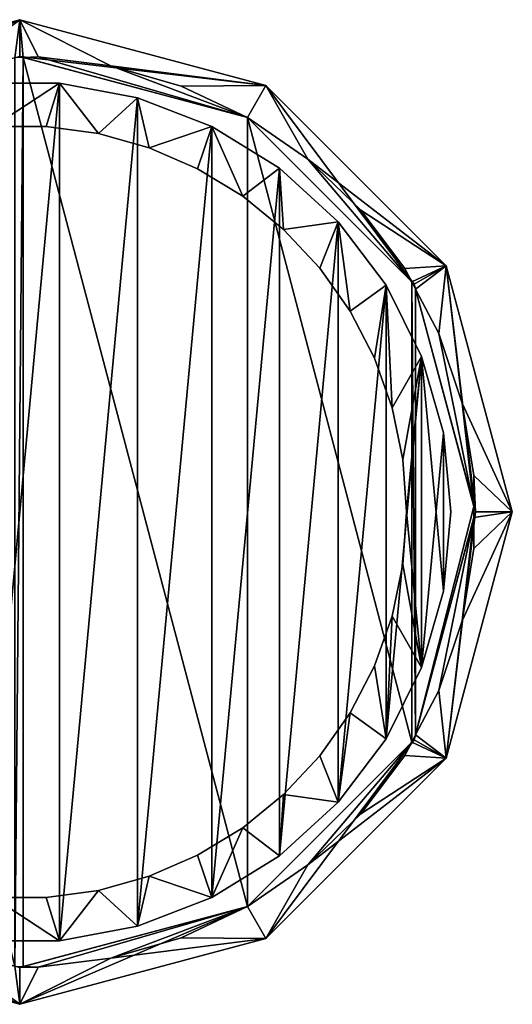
# Model space of a CAD drawing. Extents: x -1.9 to 2.1, y 0.02 to 4.02.
# Tile 2 of 2: x 0.1 to 2.1, y 0.02 to 4.02. Entities that reach past the tile are written whole.
import ezdxf

# ---------------------------------------------------------------- set-up
doc = ezdxf.new("R2010")
doc.units = 0
doc.header["$LTSCALE"] = 2.54
doc.layers.get('0').update_dxf_attribs({"color": 13, "linetype": 'CONTINUOUS'})

# ---------------------------------------------------------------- blocks, each defined once
blk = doc.blocks.new('GRUPUJ_1')
at = {"color": 0}
for p, q in [((3, 3.7321), (2, 4)), ((2, 4, 90), (3, 3.7321, 90)), ((3, 3.7321), (2, 4)), ((2, 4, 90), (3, 3.7321, 90)), ((2.0146, 3.8461, 90), (1.9802, 3.8447, 90)), ((2.0146, 3.8461, 90), (1.9802, 3.8447, 90)), ((2, 3.85), (2.925, 3.6021)), ((2, 3.85, 90), (2.0146, 3.8461, 90)), ((2.0745, 3.8485, 90), (2.0146, 3.8461, 90)), ((2.0745, 3.8485, 90), (2.0146, 3.8461, 90)), ((2.0146, 3.8461, 90), (2.925, 3.6021, 90)), ((2.0146, 3.8461, 90), (2.925, 3.6021, 90)), ((2.0146, 3.8461, 90), (2.925, 3.6021, 90)), ((2.37, 3.8126, 90), (2.0745, 3.8485, 90)), ((2.37, 3.8126, 90), (2.0745, 3.8485, 90)), ((2.656, 3.7298, 90), (2.37, 3.8126, 90)), ((2.656, 3.7298, 90), (2.37, 3.8126, 90)), ((2.1615, 3.7425, 1.89), (1.8385, 3.7425, 1.89)), ((2.1615, 3.7425, 1.62), (1.8385, 3.7425, 1.62)), ((2.1615, 3.7425, 1.89), (1.8385, 3.7425, 1.89)), ((2.1615, 3.7425, 1.62), (1.8385, 3.7425, 1.62)), ((2.4789, 3.6832, 1.89), (2.1615, 3.7425, 1.89)), ((2.4789, 3.6832, 1.62), (2.1615, 3.7425, 1.62)), ((2.1615, 3.7425, 1.89), (2.1615, 3.7425, 1.62)), ((2.4789, 3.6832, 1.89), (2.1615, 3.7425, 1.89)), ((2.4789, 3.6832, 1.62), (2.1615, 3.7425, 1.62)), ((2.1615, 3.7425, 1.89), (2.1615, 3.7425, 1.62)), ((2.925, 3.6021, 90), (2.656, 3.7298, 90)), ((2.925, 3.6021, 90), (2.656, 3.7298, 90)), ((3.7321, 3), (3, 3.7321)), ((3, 3.7321, 90), (3.7321, 3, 90)), ((3.7321, 3), (3, 3.7321)), ((3, 3.7321, 90), (3, 3.7321)), ((3, 3.7321, 90), (3, 3.7321)), ((3, 3.7321, 90), (3.7321, 3, 90)), ((2.78, 3.5665, 1.89), (2.4789, 3.6832, 1.89)), ((2.78, 3.5665, 1.62), (2.4789, 3.6832, 1.62)), ((2.4789, 3.6832, 1.89), (2.4789, 3.6832, 1.62)), ((2.78, 3.5665, 1.89), (2.4789, 3.6832, 1.89)), ((2.78, 3.5665, 1.62), (2.4789, 3.6832, 1.62)), ((2.4789, 3.6832, 1.89), (2.4789, 3.6832, 1.62)), ((2.925, 3.6021), (3.6021, 2.925)), ((3.17, 3.433, 90), (2.925, 3.6021, 90)), ((2.925, 3.6021, 90), (3.5915, 2.9357, 90)), ((2.925, 3.6021, 90), (3.5915, 2.9357, 90)), ((2.925, 3.6021, 90), (3.5915, 2.9357, 90)), ((3.17, 3.433, 90), (2.925, 3.6021, 90)), ((2.1071, 3.5663, 1.89), (1.8929, 3.5663, 1.89)), ((2.3194, 3.5372, 1.89), (2.1071, 3.5663, 1.89)), ((3.0546, 3.3965, 1.89), (2.78, 3.5665, 1.89)), ((3.0546, 3.3965, 1.62), (2.78, 3.5665, 1.62)), ((3.0546, 3.3965, 1.89), (2.78, 3.5665, 1.89)), ((3.0546, 3.3965, 1.62), (2.78, 3.5665, 1.62)), ((2.78, 3.5665, 1.89), (2.78, 3.5665, 1.62)), ((2.78, 3.5665, 1.89), (2.78, 3.5665, 1.62)), ((2.5258, 3.4793, 1.89), (2.3194, 3.5372, 1.89)), ((2.7223, 3.394, 1.89), (2.5258, 3.4793, 1.89)), ((3.3847, 3.2268, 90), (3.17, 3.433, 90)), ((3.3847, 3.2268, 90), (3.17, 3.433, 90)), ((2.9054, 3.2826, 1.89), (2.7223, 3.394, 1.89)), ((3.2933, 3.179, 1.89), (3.0546, 3.3965, 1.89)), ((3.2933, 3.179, 1.89), (3.0546, 3.3965, 1.89)), ((3.2933, 3.179, 1.62), (3.0546, 3.3965, 1.62)), ((3.0546, 3.3965, 1.89), (3.0546, 3.3965, 1.62)), ((3.2933, 3.179, 1.62), (3.0546, 3.3965, 1.62)), ((3.0546, 3.3965, 1.89), (3.0546, 3.3965, 1.62)), ((3.0716, 3.1474, 1.89), (2.9054, 3.2826, 1.89)), ((3.5636, 2.9888, 90), (3.3847, 3.2268, 90)), ((3.5636, 2.9888, 90), (3.3847, 3.2268, 90)), ((3.4879, 2.9213, 1.89), (3.2933, 3.179, 1.89)), ((3.2933, 3.179, 1.89), (3.2933, 3.179, 1.62)), ((3.4879, 2.9213, 1.62), (3.2933, 3.179, 1.62)), ((3.4879, 2.9213, 1.89), (3.2933, 3.179, 1.89)), ((3.4879, 2.9213, 1.62), (3.2933, 3.179, 1.62)), ((3.2933, 3.179, 1.89), (3.2933, 3.179, 1.62)), ((3.2179, 2.9908, 1.89), (3.0716, 3.1474, 1.89)), ((4, 2), (3.7321, 3)), ((3.7321, 3, 90), (3.7321, 3)), ((3.7321, 3, 90), (4, 2, 90)), ((4, 2), (3.7321, 3)), ((3.7321, 3, 90), (3.7321, 3)), ((3.7321, 3, 90), (4, 2, 90)), ((3.3414, 2.8157, 1.89), (3.2179, 2.9908, 1.89)), ((3.5915, 2.9357, 90), (3.5636, 2.9888, 90)), ((3.5915, 2.9357, 90), (3.5636, 2.9888, 90)), ((3.6318, 2.6322, 1.89), (3.4879, 2.9213, 1.89)), ((3.6318, 2.6322, 1.62), (3.4879, 2.9213, 1.62)), ((3.4879, 2.9213, 1.89), (3.4879, 2.9213, 1.62)), ((3.6318, 2.6322, 1.89), (3.4879, 2.9213, 1.89)), ((3.6318, 2.6322, 1.62), (3.4879, 2.9213, 1.62)), ((3.4879, 2.9213, 1.89), (3.4879, 2.9213, 1.62)), ((3.5915, 2.9357, 90), (3.6021, 2.925, 90)), ((3.6074, 2.9052, 90), (3.5915, 2.9357, 90)), ((3.6074, 2.9052, 90), (3.5915, 2.9357, 90)), ((3.6021, 2.925), (3.85, 2)), ((3.6021, 2.925, 90), (3.6074, 2.9052, 90)), ((3.702, 2.7251, 90), (3.6074, 2.9052, 90)), ((3.6074, 2.9052, 90), (3.844, 2.0224, 90)), ((3.6074, 2.9052, 90), (3.844, 2.0224, 90)), ((3.6074, 2.9052, 90), (3.844, 2.0224, 90)), ((3.702, 2.7251, 90), (3.6074, 2.9052, 90)), ((3.44, 2.6255, 1.89), (3.3414, 2.8157, 1.89)), ((3.7962, 2.4427, 90), (3.702, 2.7251, 90)), ((3.7962, 2.4427, 90), (3.702, 2.7251, 90)), ((3.5118, 2.4236, 1.89), (3.44, 2.6255, 1.89)), ((3.7202, 2.3216, 1.89), (3.6318, 2.6322, 1.89)), ((3.7202, 2.3216, 1.62), (3.6318, 2.6322, 1.62)), ((3.7202, 2.3216, 1.89), (3.6318, 2.6322, 1.89)), ((3.7202, 2.3216, 1.62), (3.6318, 2.6322, 1.62)), ((3.6318, 2.6322, 1.89), (3.6318, 2.6322, 1.62)), ((3.6318, 2.6322, 1.89), (3.6318, 2.6322, 1.62)), ((3.844, 2.1489, 90), (3.7962, 2.4427, 90)), ((3.844, 2.1489, 90), (3.7962, 2.4427, 90)), ((3.5554, 2.2138, 1.89), (3.5118, 2.4236, 1.89)), ((3.75, 2, 1.89), (3.7202, 2.3216, 1.89)), ((3.75, 2, 1.62), (3.7202, 2.3216, 1.62)), ((3.75, 2, 1.89), (3.7202, 2.3216, 1.89)), ((3.75, 2, 1.62), (3.7202, 2.3216, 1.62)), ((3.7202, 2.3216, 1.89), (3.7202, 2.3216, 1.62)), ((3.7202, 2.3216, 1.89), (3.7202, 2.3216, 1.62)), ((3.57, 2, 1.89), (3.5554, 2.2138, 1.89)), ((3.844, 2.0224, 90), (3.844, 2.1489, 90)), ((3.844, 2.0224, 90), (3.844, 2.1489, 90)), ((3.5554, 1.7862, 1.89), (3.57, 2, 1.89)), ((3.85, 2), (3.6021, 1.075)), ((3.7202, 1.6784, 1.89), (3.75, 2, 1.89)), ((3.7202, 1.6784, 1.62), (3.75, 2, 1.62)), ((3.7202, 1.6784, 1.62), (3.75, 2, 1.62)), ((3.7202, 1.6784, 1.89), (3.75, 2, 1.89)), ((3.7321, 1), (4, 2)), ((4, 2, 90), (3.7321, 1, 90)), ((3.7321, 1), (4, 2)), ((4, 2, 90), (3.7321, 1, 90)), ((3.75, 2, 1.89), (3.75, 2, 1.62)), ((3.75, 2, 1.89), (3.75, 2, 1.62)), ((3.844, 2.0224, 90), (3.85, 2, 90)), ((3.844, 1.9776, 90), (3.844, 2.0224, 90)), ((3.844, 1.9776, 90), (3.844, 2.0224, 90)), ((3.85, 2, 90), (3.844, 1.9776, 90)), ((4, 2, 90), (4, 2)), ((4, 2, 90), (4, 2)), ((3.844, 1.9776, 90), (3.6074, 1.0948, 90)), ((3.844, 1.9776, 90), (3.6074, 1.0948, 90)), ((3.844, 1.9776, 90), (3.6074, 1.0948, 90)), ((3.844, 1.8511, 90), (3.844, 1.9776, 90)), ((3.844, 1.8511, 90), (3.844, 1.9776, 90)), ((3.7962, 1.5573, 90), (3.844, 1.8511, 90)), ((3.7962, 1.5573, 90), (3.844, 1.8511, 90)), ((3.5118, 1.5764, 1.89), (3.5554, 1.7862, 1.89)), ((3.6318, 1.3678, 1.89), (3.7202, 1.6784, 1.89)), ((3.6318, 1.3678, 1.62), (3.7202, 1.6784, 1.62)), ((3.6318, 1.3678, 1.89), (3.7202, 1.6784, 1.89)), ((3.6318, 1.3678, 1.62), (3.7202, 1.6784, 1.62)), ((3.7202, 1.6784, 1.89), (3.7202, 1.6784, 1.62)), ((3.7202, 1.6784, 1.89), (3.7202, 1.6784, 1.62)), ((3.44, 1.3745, 1.89), (3.5118, 1.5764, 1.89)), ((3.702, 1.2749, 90), (3.7962, 1.5573, 90)), ((3.702, 1.2749, 90), (3.7962, 1.5573, 90)), ((3.3414, 1.1843, 1.89), (3.44, 1.3745, 1.89)), ((3.4879, 1.0787, 1.89), (3.6318, 1.3678, 1.89)), ((3.4879, 1.0787, 1.62), (3.6318, 1.3678, 1.62)), ((3.4879, 1.0787, 1.89), (3.6318, 1.3678, 1.89)), ((3.4879, 1.0787, 1.62), (3.6318, 1.3678, 1.62)), ((3.6318, 1.3678, 1.89), (3.6318, 1.3678, 1.62)), ((3.6318, 1.3678, 1.89), (3.6318, 1.3678, 1.62)), ((3.6074, 1.0948, 90), (3.702, 1.2749, 90)), ((3.6074, 1.0948, 90), (3.702, 1.2749, 90)), ((3.2179, 1.0092, 1.89), (3.3414, 1.1843, 1.89)), ((3.5915, 1.0643, 90), (3.6074, 1.0948, 90)), ((3.5915, 1.0643, 90), (3.6074, 1.0948, 90)), ((3.6074, 1.0948, 90), (3.6021, 1.075, 90)), ((3.6021, 1.075), (2.925, 0.3979)), ((3.5915, 1.0643, 90), (2.925, 0.3979, 90)), ((3.5915, 1.0643, 90), (2.925, 0.3979, 90)), ((3.5915, 1.0643, 90), (2.925, 0.3979, 90)), ((3.2933, 0.821, 1.89), (3.4879, 1.0787, 1.89)), ((3.2933, 0.821, 1.62), (3.4879, 1.0787, 1.62)), ((3.2933, 0.821, 1.89), (3.4879, 1.0787, 1.89)), ((3.2933, 0.821, 1.62), (3.4879, 1.0787, 1.62)), ((3.4879, 1.0787, 1.89), (3.4879, 1.0787, 1.62)), ((3.4879, 1.0787, 1.89), (3.4879, 1.0787, 1.62)), ((3.5636, 1.0112, 90), (3.5915, 1.0643, 90)), ((3.5636, 1.0112, 90), (3.5915, 1.0643, 90)), ((3.6021, 1.075, 90), (3.5915, 1.0643, 90)), ((3, 0.2679), (3.7321, 1)), ((3.7321, 1, 90), (3, 0.2679, 90)), ((3, 0.2679), (3.7321, 1)), ((3.7321, 1, 90), (3, 0.2679, 90)), ((3.0716, 0.8526, 1.89), (3.2179, 1.0092, 1.89)), ((3.3847, 0.7732, 90), (3.5636, 1.0112, 90)), ((3.3847, 0.7732, 90), (3.5636, 1.0112, 90)), ((3.7321, 1, 90), (3.7321, 1)), ((3.7321, 1, 90), (3.7321, 1)), ((2.9054, 0.7174, 1.89), (3.0716, 0.8526, 1.89)), ((3.0546, 0.6035, 1.89), (3.2933, 0.821, 1.89)), ((3.0546, 0.6035, 1.62), (3.2933, 0.821, 1.62)), ((3.0546, 0.6035, 1.89), (3.2933, 0.821, 1.89)), ((3.0546, 0.6035, 1.62), (3.2933, 0.821, 1.62)), ((3.2933, 0.821, 1.89), (3.2933, 0.821, 1.62)), ((3.2933, 0.821, 1.89), (3.2933, 0.821, 1.62)), ((3.17, 0.567, 90), (3.3847, 0.7732, 90)), ((3.17, 0.567, 90), (3.3847, 0.7732, 90)), ((2.7223, 0.606, 1.89), (2.9054, 0.7174, 1.89)), ((2.5258, 0.5207, 1.89), (2.7223, 0.606, 1.89)), ((2.78, 0.4335, 1.89), (3.0546, 0.6035, 1.89)), ((2.78, 0.4335, 1.62), (3.0546, 0.6035, 1.62)), ((2.78, 0.4335, 1.89), (3.0546, 0.6035, 1.89)), ((2.78, 0.4335, 1.62), (3.0546, 0.6035, 1.62)), ((3.0546, 0.6035, 1.89), (3.0546, 0.6035, 1.62)), ((3.0546, 0.6035, 1.89), (3.0546, 0.6035, 1.62)), ((2.925, 0.3979, 90), (3.17, 0.567, 90)), ((2.925, 0.3979, 90), (3.17, 0.567, 90)), ((2.3194, 0.4628, 1.89), (2.5258, 0.5207, 1.89)), ((2.1071, 0.4337, 1.89), (2.3194, 0.4628, 1.89)), ((1.8929, 0.4337, 1.89), (2.1071, 0.4337, 1.89)), ((2.4789, 0.3168, 1.89), (2.78, 0.4335, 1.89)), ((2.4789, 0.3168, 1.89), (2.78, 0.4335, 1.89)), ((2.4789, 0.3168, 1.62), (2.78, 0.4335, 1.62)), ((2.4789, 0.3168, 1.62), (2.78, 0.4335, 1.62)), ((2.78, 0.4335, 1.89), (2.78, 0.4335, 1.62)), ((2.78, 0.4335, 1.89), (2.78, 0.4335, 1.62)), ((2, 0.15), (1.075, 0.3979)), ((2.925, 0.3979), (2, 0.15)), ((2.925, 0.3979, 90), (2.0146, 0.1539, 90)), ((2.925, 0.3979, 90), (2.0146, 0.1539, 90)), ((2.925, 0.3979, 90), (2.0146, 0.1539, 90)), ((2.656, 0.2702, 90), (2.925, 0.3979, 90)), ((2.656, 0.2702, 90), (2.925, 0.3979, 90)), ((2.1615, 0.2575, 1.89), (2.4789, 0.3168, 1.89)), ((2.1615, 0.2575, 1.62), (2.4789, 0.3168, 1.62)), ((2.1615, 0.2575, 1.89), (2.4789, 0.3168, 1.89)), ((2.1615, 0.2575, 1.62), (2.4789, 0.3168, 1.62)), ((2.4789, 0.3168, 1.89), (2.4789, 0.3168, 1.62)), ((2.4789, 0.3168, 1.89), (2.4789, 0.3168, 1.62)), ((1, 0.2679), (2, 0)), ((2, 0, 90), (1, 0.2679, 90)), ((1, 0.2679), (2, 0)), ((2, 0, 90), (1, 0.2679, 90)), ((1.8385, 0.2575, 1.89), (2.1615, 0.2575, 1.89)), ((1.8385, 0.2575, 1.62), (2.1615, 0.2575, 1.62)), ((1.8385, 0.2575, 1.89), (2.1615, 0.2575, 1.89)), ((1.8385, 0.2575, 1.62), (2.1615, 0.2575, 1.62)), ((2, 0), (3, 0.2679)), ((3, 0.2679, 90), (2, 0, 90)), ((2, 0), (3, 0.2679)), ((3, 0.2679, 90), (2, 0, 90)), ((2.1615, 0.2575, 1.89), (2.1615, 0.2575, 1.62)), ((2.1615, 0.2575, 1.89), (2.1615, 0.2575, 1.62)), ((2.37, 0.1874, 90), (2.656, 0.2702, 90)), ((2.37, 0.1874, 90), (2.656, 0.2702, 90)), ((3, 0.2679, 90), (3, 0.2679)), ((3, 0.2679, 90), (3, 0.2679)), ((2.0745, 0.1515, 90), (2.37, 0.1874, 90)), ((2.0745, 0.1515, 90), (2.37, 0.1874, 90)), ((2, 0.15, 90), (1.9802, 0.1553, 90)), ((1.9802, 0.1553, 90), (2.0146, 0.1539, 90)), ((1.9802, 0.1553, 90), (2.0146, 0.1539, 90)), ((2.0146, 0.1539, 90), (2, 0.15, 90)), ((2.0146, 0.1539, 90), (2.0745, 0.1515, 90)), ((2.0146, 0.1539, 90), (2.0745, 0.1515, 90)), ((2, 0, 90), (2, 0)), ((2, 0, 90), (2, 0))]:
    blk.add_line(p, q, dxfattribs=at)
mesh = blk.add_polyface(dxfattribs=at)
corners = [(0.2679, 3), (0.15, 2), (0, 2), (0.3979, 2.925), (1, 3.7321), (1.075, 3.6021), (2, 4), (2, 3.85), (3, 3.7321), (2.925, 3.6021), (3.6021, 2.925), (3.7321, 3), (3.85, 2), (4, 2), (0.2679, 1), (0.3979, 1.075), (1, 0.2679), (1.075, 0.3979), (2, 0), (2, 0.15), (2.925, 0.3979), (3, 0.2679), (3.6021, 1.075), (3.7321, 1)]
mesh.append_faces([[corners[k] for k in face] for face in [(0, 1, 2), (1, 0, 3), (3, 4, 5), (5, 6, 7), (7, 8, 9), (9, 8, 10), (10, 11, 12), (14, 15, 16), (16, 17, 18), (18, 20, 21), (21, 22, 23), (23, 12, 13)]], dxfattribs={"vtx0": -1, "vtx1": -1, "color": 0})
mesh.append_faces([[corners[k] for k in face] for face in [(3, 0, 4), (5, 4, 6), (7, 6, 8), (10, 8, 11), (12, 11, 13), (1, 14, 2), (14, 1, 15), (16, 15, 17), (18, 17, 19), (18, 19, 20), (21, 20, 22), (23, 22, 12)]], dxfattribs={"vtx0": -1, "vtx2": -1, "color": 0})
mesh = blk.add_polyface(dxfattribs=at)
corners = [(3.85, 2, 90), (3.844, 2.1489, 90), (3.844, 2.0224, 90), (0, 2, 90), (0.174, 1.7032, 90), (0.15, 2, 90), (0.2679, 1, 90), (0.2452, 1.4142, 90), (0.3619, 1.1403, 90), (0.3979, 1.075, 90), (0.521, 0.8886, 90), (1, 0.2679, 90), (0.3939, 1.0896, 90), (0.4123, 1.0605, 90), (0.7185, 0.6658, 90), (0.9491, 0.4775, 90), (1.0586, 0.4142, 90), (1.075, 0.3979, 90), (1.2069, 0.3286, 90), (2, 0, 90), (1.0974, 0.3919, 90), (1.4853, 0.223, 90), (1.777, 0.1635, 90), (1.9802, 0.1553, 90), (2, 0.15, 90), (2.0745, 0.1515, 90), (2.37, 0.1874, 90), (3, 0.2679, 90), (2.0146, 0.1539, 90), (2.656, 0.2702, 90), (2.925, 0.3979, 90), (3.17, 0.567, 90), (3.7321, 1, 90), (3.3847, 0.7732, 90), (3.5636, 1.0112, 90), (3.5915, 1.0643, 90), (3.6021, 1.075, 90), (3.6074, 1.0948, 90), (3.702, 1.2749, 90), (3.7962, 1.5573, 90), (4, 2, 90), (3.844, 1.8511, 90), (3.844, 1.9776, 90), (0.174, 2.2968, 90), (0.2679, 3, 90), (0.2452, 2.5858, 90), (0.3619, 2.8597, 90), (0.3979, 2.925, 90), (0.521, 3.1114, 90), (1, 3.7321, 90), (0.3939, 2.9104, 90), (0.4123, 2.9395, 90), (0.7185, 3.3342, 90), (0.9491, 3.5225, 90), (1.0586, 3.5858, 90), (1.075, 3.6021, 90), (1.2069, 3.6714, 90), (2, 4, 90), (1.0974, 3.6081, 90), (1.4853, 3.777, 90), (1.777, 3.8365, 90), (1.9802, 3.8447, 90), (2, 3.85, 90), (2.0146, 3.8461, 90), (2.0745, 3.8485, 90), (2.37, 3.8126, 90), (3, 3.7321, 90), (2.656, 3.7298, 90), (2.925, 3.6021, 90), (3.17, 3.433, 90), (3.7321, 3, 90), (3.3847, 3.2268, 90), (3.5636, 2.9888, 90), (3.5915, 2.9357, 90), (3.6021, 2.925, 90), (3.6074, 2.9052, 90), (3.702, 2.7251, 90), (3.7962, 2.4427, 90)]
mesh.append_faces([[corners[k] for k in face] for face in [(0, 1, 2), (8, 9, 12), (9, 10, 13), (17, 18, 20), (24, 25, 28), (47, 46, 50), (48, 47, 51), (56, 55, 58)]], dxfattribs={"vtx0": -1, "color": 0})
mesh.append_faces([[corners[k] for k in face] for face in [(4, 6, 7), (7, 6, 8), (10, 11, 14), (14, 11, 15), (15, 11, 16), (16, 11, 17), (18, 19, 21), (21, 19, 22), (22, 19, 23), (23, 19, 24), (25, 19, 26), (26, 27, 29), (29, 27, 30), (30, 27, 31), (31, 32, 33), (33, 32, 34), (34, 32, 35), (35, 32, 36), (36, 32, 37), (37, 32, 38), (38, 32, 39), (39, 40, 41), (41, 40, 42), (42, 40, 0), (3, 43, 44), (43, 3, 5), (44, 48, 49), (49, 56, 57), (57, 65, 66), (66, 69, 70), (70, 77, 40)]], dxfattribs={"vtx0": -1, "vtx1": -1, "color": 0})
mesh.append_faces([[corners[k] for k in face] for face in [(8, 6, 9), (9, 6, 10), (17, 11, 18), (24, 19, 25), (44, 46, 47), (44, 47, 48), (49, 55, 56), (40, 1, 0)]], dxfattribs={"vtx0": -1, "vtx1": -1, "vtx2": -1, "color": 0})
mesh.append_faces([[corners[k] for k in face] for face in [(3, 4, 5), (4, 3, 6), (10, 6, 11), (18, 11, 19), (26, 19, 27), (31, 27, 32), (39, 32, 40), (44, 43, 45), (44, 45, 46), (49, 48, 52), (49, 52, 53), (49, 53, 54), (49, 54, 55), (57, 56, 59), (57, 59, 60), (57, 60, 61), (57, 61, 62), (57, 62, 63), (57, 63, 64), (57, 64, 65), (66, 65, 67), (66, 67, 68), (66, 68, 69), (70, 69, 71), (70, 71, 72), (70, 72, 73), (70, 73, 74), (70, 74, 75), (70, 75, 76), (70, 76, 77), (40, 77, 1)]], dxfattribs={"vtx0": -1, "vtx2": -1, "color": 0})
mesh = blk.add_polyface(dxfattribs=at)
corners = [(2, 4, 90), (3, 3.7321), (2, 4), (3, 3.7321, 90)]
mesh.append_faces([[corners[k] for k in face] for face in [(0, 1, 2), (1, 0, 3)]], dxfattribs={"vtx0": -1, "color": 0})
mesh = blk.add_polyface(dxfattribs=at)
corners = [(0.3939, 1.0896, 90), (0.3939, 2.9104, 90), (0.15, 2, 90), (0.4123, 1.0605, 90), (0.4123, 2.9395, 90), (1.0586, 3.5858, 90), (1.0586, 0.4142, 90), (1.0974, 3.6081, 90), (1.0974, 0.3919, 90), (1.9802, 0.1553, 90), (1.9802, 3.8447, 90), (2.0146, 3.8461, 90), (2.0146, 0.1539, 90), (2.925, 0.3979, 90), (2.925, 3.6021, 90), (3.5915, 1.0643, 90), (3.5915, 2.9357, 90), (3.6074, 1.0948, 90), (3.6074, 2.9052, 90), (3.844, 2.0224, 90), (3.844, 1.9776, 90)]
mesh.append_faces([[corners[k] for k in face] for face in [(0, 1, 2), (19, 17, 20)]], dxfattribs={"vtx0": -1, "color": 0})
mesh.append_faces([[corners[k] for k in face] for face in [(1, 3, 4), (4, 3, 5), (5, 6, 7), (7, 9, 10), (10, 9, 11), (11, 13, 14), (14, 15, 16), (16, 17, 18), (18, 17, 19)]], dxfattribs={"vtx0": -1, "vtx1": -1, "color": 0})
mesh.append_faces([[corners[k] for k in face] for face in [(1, 0, 3), (5, 3, 6), (7, 6, 8), (7, 8, 9), (11, 9, 12), (11, 12, 13), (14, 13, 15), (16, 15, 17)]], dxfattribs={"vtx0": -1, "vtx2": -1, "color": 0})
mesh = blk.add_polyface(dxfattribs=at)
corners = [(2.925, 3.6021, 90), (2.0745, 3.8485, 90), (2.0146, 3.8461, 90), (2.37, 3.8126, 90), (2.656, 3.7298, 90)]
mesh.append_faces([[corners[k] for k in face] for face in [(0, 1, 2), (3, 0, 4)]], dxfattribs={"vtx0": -1, "color": 0})
mesh.append_faces([[corners[k] for k in face] for face in [(1, 0, 3)]], dxfattribs={"vtx0": -1, "vtx1": -1, "color": 0})
mesh = blk.add_polyface(dxfattribs=at)
corners = [(0.2798, 1.6784, 1.89), (0.2798, 2.3216, 1.89), (0.25, 2, 1.89), (0.3682, 1.3678, 1.89), (0.3682, 2.6322, 1.89), (0.4446, 1.7862, 1.89), (0.5121, 1.0787, 1.89), (0.43, 2, 1.89), (0.4882, 1.5764, 1.89), (0.56, 1.3745, 1.89), (0.7067, 0.821, 1.89), (0.6586, 1.1843, 1.89), (0.7821, 1.0092, 1.89), (0.9454, 0.6035, 1.89), (0.9284, 0.8526, 1.89), (1.0946, 0.7174, 1.89), (1.22, 0.4335, 1.89), (1.2777, 0.606, 1.89), (1.5211, 0.3168, 1.89), (1.4742, 0.5207, 1.89), (1.6806, 0.4628, 1.89), (1.8385, 0.2575, 1.89), (1.8929, 0.4337, 1.89), (2.1615, 0.2575, 1.89), (2.1071, 0.4337, 1.89), (2.3194, 0.4628, 1.89), (2.4789, 0.3168, 1.89), (2.5258, 0.5207, 1.89), (2.78, 0.4335, 1.89), (2.7223, 0.606, 1.89), (2.9054, 0.7174, 1.89), (3.0546, 0.6035, 1.89), (3.0716, 0.8526, 1.89), (3.2933, 0.821, 1.89), (3.2179, 1.0092, 1.89), (3.3414, 1.1843, 1.89), (3.4879, 1.0787, 1.89), (3.44, 1.3745, 1.89), (3.5118, 1.5764, 1.89), (3.6318, 1.3678, 1.89), (3.5554, 1.7862, 1.89), (3.57, 2, 1.89), (0.4446, 2.2138, 1.89), (0.5121, 2.9213, 1.89), (0.4882, 2.4236, 1.89), (0.56, 2.6255, 1.89), (0.7067, 3.179, 1.89), (0.6586, 2.8157, 1.89), (0.7821, 2.9908, 1.89), (0.9454, 3.3965, 1.89), (0.9284, 3.1474, 1.89), (1.0946, 3.2826, 1.89), (1.22, 3.5665, 1.89), (1.2777, 3.394, 1.89), (1.5211, 3.6832, 1.89), (1.4742, 3.4793, 1.89), (1.6806, 3.5372, 1.89), (1.8385, 3.7425, 1.89), (1.8929, 3.5663, 1.89), (2.1615, 3.7425, 1.89), (2.1071, 3.5663, 1.89), (2.3194, 3.5372, 1.89), (2.4789, 3.6832, 1.89), (2.5258, 3.4793, 1.89), (2.78, 3.5665, 1.89), (2.7223, 3.394, 1.89), (2.9054, 3.2826, 1.89), (3.0546, 3.3965, 1.89), (3.0716, 3.1474, 1.89), (3.2933, 3.179, 1.89), (3.2179, 2.9908, 1.89), (3.3414, 2.8157, 1.89), (3.4879, 2.9213, 1.89), (3.44, 2.6255, 1.89), (3.5118, 2.4236, 1.89), (3.6318, 2.6322, 1.89), (3.5554, 2.2138, 1.89), (3.7202, 1.6784, 1.89), (3.7202, 2.3216, 1.89), (3.75, 2, 1.89)]
mesh.append_faces([[corners[k] for k in face] for face in [(0, 1, 2), (78, 77, 79)]], dxfattribs={"vtx0": -1, "color": 0})
mesh.append_faces([[corners[k] for k in face] for face in [(1, 3, 4), (5, 6, 8), (8, 6, 9), (9, 10, 11), (11, 10, 12), (12, 13, 14), (14, 13, 15), (15, 16, 17), (17, 18, 19), (19, 18, 20), (20, 21, 22), (22, 23, 24), (24, 23, 25), (25, 26, 27), (27, 28, 29), (29, 28, 30), (30, 31, 32), (32, 33, 34), (34, 33, 35), (35, 36, 37), (37, 36, 38), (38, 39, 40), (40, 39, 41), (4, 42, 43), (42, 4, 7), (43, 45, 46), (46, 48, 49), (49, 51, 52), (52, 53, 54), (54, 56, 57), (57, 58, 59), (59, 61, 62), (62, 63, 64), (64, 66, 67), (67, 68, 69), (69, 71, 72), (72, 74, 75), (75, 77, 78)]], dxfattribs={"vtx0": -1, "vtx1": -1, "color": 0})
mesh.append_faces([[corners[k] for k in face] for face in [(4, 3, 5), (75, 41, 39)]], dxfattribs={"vtx0": -1, "vtx1": -1, "vtx2": -1, "color": 0})
mesh.append_faces([[corners[k] for k in face] for face in [(1, 0, 3), (5, 3, 6), (4, 5, 7), (9, 6, 10), (12, 10, 13), (15, 13, 16), (17, 16, 18), (20, 18, 21), (22, 21, 23), (25, 23, 26), (27, 26, 28), (30, 28, 31), (32, 31, 33), (35, 33, 36), (38, 36, 39), (43, 42, 44), (43, 44, 45), (46, 45, 47), (46, 47, 48), (49, 48, 50), (49, 50, 51), (52, 51, 53), (54, 53, 55), (54, 55, 56), (57, 56, 58), (59, 58, 60), (59, 60, 61), (62, 61, 63), (64, 63, 65), (64, 65, 66), (67, 66, 68), (69, 68, 70), (69, 70, 71), (72, 71, 73), (72, 73, 74), (75, 74, 76), (75, 76, 41), (75, 39, 77)]], dxfattribs={"vtx0": -1, "vtx2": -1, "color": 0})
mesh = blk.add_polyface(dxfattribs=at)
corners = [(0.2798, 2.3216, 1.62), (0.2798, 1.6784, 1.62), (0.25, 2, 1.62), (0.3682, 2.6322, 1.62), (0.3682, 1.3678, 1.62), (0.5121, 2.9213, 1.62), (0.5121, 1.0787, 1.62), (0.7067, 3.179, 1.62), (0.7067, 0.821, 1.62), (0.9454, 3.3965, 1.62), (0.9454, 0.6035, 1.62), (1.22, 3.5665, 1.62), (1.22, 0.4335, 1.62), (1.5211, 3.6832, 1.62), (1.5211, 0.3168, 1.62), (1.8385, 3.7425, 1.62), (1.8385, 0.2575, 1.62), (2.1615, 3.7425, 1.62), (2.1615, 0.2575, 1.62), (2.4789, 3.6832, 1.62), (2.4789, 0.3168, 1.62), (2.78, 3.5665, 1.62), (2.78, 0.4335, 1.62), (3.0546, 3.3965, 1.62), (3.0546, 0.6035, 1.62), (3.2933, 3.179, 1.62), (3.2933, 0.821, 1.62), (3.4879, 2.9213, 1.62), (3.4879, 1.0787, 1.62), (3.6318, 2.6322, 1.62), (3.6318, 1.3678, 1.62), (3.7202, 2.3216, 1.62), (3.7202, 1.6784, 1.62), (3.75, 2, 1.62)]
mesh.append_faces([[corners[k] for k in face] for face in [(0, 1, 2), (32, 31, 33)]], dxfattribs={"vtx0": -1, "color": 0})
mesh.append_faces([[corners[k] for k in face] for face in [(1, 3, 4), (4, 5, 6), (6, 7, 8), (8, 9, 10), (10, 11, 12), (12, 13, 14), (14, 15, 16), (16, 17, 18), (18, 19, 20), (20, 21, 22), (22, 23, 24), (24, 25, 26), (26, 27, 28), (28, 29, 30), (30, 31, 32)]], dxfattribs={"vtx0": -1, "vtx1": -1, "color": 0})
mesh.append_faces([[corners[k] for k in face] for face in [(1, 0, 3), (4, 3, 5), (6, 5, 7), (8, 7, 9), (10, 9, 11), (12, 11, 13), (14, 13, 15), (16, 15, 17), (18, 17, 19), (20, 19, 21), (22, 21, 23), (24, 23, 25), (26, 25, 27), (28, 27, 29), (30, 29, 31)]], dxfattribs={"vtx0": -1, "vtx2": -1, "color": 0})
mesh = blk.add_polyface(dxfattribs=at)
corners = [(1.8385, 3.7425, 1.89), (2.1615, 3.7425, 1.62), (1.8385, 3.7425, 1.62), (2.1615, 3.7425, 1.89)]
mesh.append_faces([[corners[k] for k in face] for face in [(0, 1, 2), (1, 0, 3)]], dxfattribs={"vtx0": -1, "color": 0})
mesh = blk.add_polyface(dxfattribs=at)
corners = [(2.1615, 3.7425, 1.89), (2.4789, 3.6832, 1.62), (2.1615, 3.7425, 1.62), (2.4789, 3.6832, 1.89)]
mesh.append_faces([[corners[k] for k in face] for face in [(0, 1, 2), (1, 0, 3)]], dxfattribs={"vtx0": -1, "color": 0})
mesh = blk.add_polyface(dxfattribs=at)
corners = [(3, 3.7321), (3.7321, 3, 90), (3.7321, 3), (3, 3.7321, 90)]
mesh.append_faces([[corners[k] for k in face] for face in [(0, 1, 2), (1, 0, 3)]], dxfattribs={"vtx0": -1, "color": 0})
mesh = blk.add_polyface(dxfattribs=at)
corners = [(2.4789, 3.6832, 1.89), (2.78, 3.5665, 1.62), (2.4789, 3.6832, 1.62), (2.78, 3.5665, 1.89)]
mesh.append_faces([[corners[k] for k in face] for face in [(0, 1, 2), (1, 0, 3)]], dxfattribs={"vtx0": -1, "color": 0})
mesh = blk.add_polyface(dxfattribs=at)
corners = [(3.5915, 2.9357, 90), (3.17, 3.433, 90), (2.925, 3.6021, 90), (3.3847, 3.2268, 90), (3.5636, 2.9888, 90)]
mesh.append_faces([[corners[k] for k in face] for face in [(0, 1, 2), (3, 0, 4)]], dxfattribs={"vtx0": -1, "color": 0})
mesh.append_faces([[corners[k] for k in face] for face in [(1, 0, 3)]], dxfattribs={"vtx0": -1, "vtx1": -1, "color": 0})
mesh = blk.add_polyface(dxfattribs=at)
corners = [(2.78, 3.5665, 1.89), (3.0546, 3.3965, 1.62), (2.78, 3.5665, 1.62), (3.0546, 3.3965, 1.89)]
mesh.append_faces([[corners[k] for k in face] for face in [(0, 1, 2), (1, 0, 3)]], dxfattribs={"vtx0": -1, "color": 0})
mesh = blk.add_polyface(dxfattribs=at)
corners = [(3.0546, 3.3965, 1.89), (3.2933, 3.179, 1.62), (3.0546, 3.3965, 1.62), (3.2933, 3.179, 1.89)]
mesh.append_faces([[corners[k] for k in face] for face in [(0, 1, 2), (1, 0, 3)]], dxfattribs={"vtx0": -1, "color": 0})
mesh = blk.add_polyface(dxfattribs=at)
corners = [(3.2933, 3.179, 1.62), (3.4879, 2.9213, 1.89), (3.4879, 2.9213, 1.62), (3.2933, 3.179, 1.89)]
mesh.append_faces([[corners[k] for k in face] for face in [(0, 1, 2), (1, 0, 3)]], dxfattribs={"vtx0": -1, "color": 0})
mesh = blk.add_polyface(dxfattribs=at)
corners = [(3.7321, 3), (4, 2, 90), (4, 2), (3.7321, 3, 90)]
mesh.append_faces([[corners[k] for k in face] for face in [(0, 1, 2), (1, 0, 3)]], dxfattribs={"vtx0": -1, "color": 0})
mesh = blk.add_polyface(dxfattribs=at)
corners = [(3.4879, 2.9213, 1.62), (3.6318, 2.6322, 1.89), (3.6318, 2.6322, 1.62), (3.4879, 2.9213, 1.89)]
mesh.append_faces([[corners[k] for k in face] for face in [(0, 1, 2), (1, 0, 3)]], dxfattribs={"vtx0": -1, "color": 0})
mesh = blk.add_polyface(dxfattribs=at)
corners = [(3.844, 2.0224, 90), (3.702, 2.7251, 90), (3.6074, 2.9052, 90), (3.7962, 2.4427, 90), (3.844, 2.1489, 90)]
mesh.append_faces([[corners[k] for k in face] for face in [(0, 1, 2), (3, 0, 4)]], dxfattribs={"vtx0": -1, "color": 0})
mesh.append_faces([[corners[k] for k in face] for face in [(1, 0, 3)]], dxfattribs={"vtx0": -1, "vtx1": -1, "color": 0})
mesh = blk.add_polyface(dxfattribs=at)
corners = [(3.6318, 2.6322, 1.62), (3.7202, 2.3216, 1.89), (3.7202, 2.3216, 1.62), (3.6318, 2.6322, 1.89)]
mesh.append_faces([[corners[k] for k in face] for face in [(0, 1, 2), (1, 0, 3)]], dxfattribs={"vtx0": -1, "color": 0})
mesh = blk.add_polyface(dxfattribs=at)
corners = [(3.7202, 2.3216, 1.62), (3.75, 2, 1.89), (3.75, 2, 1.62), (3.7202, 2.3216, 1.89)]
mesh.append_faces([[corners[k] for k in face] for face in [(0, 1, 2), (1, 0, 3)]], dxfattribs={"vtx0": -1, "color": 0})
mesh = blk.add_polyface(dxfattribs=at)
corners = [(3.75, 2, 1.62), (3.7202, 1.6784, 1.89), (3.7202, 1.6784, 1.62), (3.75, 2, 1.89)]
mesh.append_faces([[corners[k] for k in face] for face in [(0, 1, 2), (1, 0, 3)]], dxfattribs={"vtx0": -1, "color": 0})
mesh = blk.add_polyface(dxfattribs=at)
corners = [(4, 2), (3.7321, 1, 90), (3.7321, 1), (4, 2, 90)]
mesh.append_faces([[corners[k] for k in face] for face in [(0, 1, 2), (1, 0, 3)]], dxfattribs={"vtx0": -1, "color": 0})
mesh = blk.add_polyface(dxfattribs=at)
corners = [(3.702, 1.2749, 90), (3.844, 1.9776, 90), (3.6074, 1.0948, 90), (3.7962, 1.5573, 90), (3.844, 1.8511, 90)]
mesh.append_faces([[corners[k] for k in face] for face in [(0, 1, 2), (1, 3, 4)]], dxfattribs={"vtx0": -1, "color": 0})
mesh.append_faces([[corners[k] for k in face] for face in [(1, 0, 3)]], dxfattribs={"vtx0": -1, "vtx2": -1, "color": 0})
mesh = blk.add_polyface(dxfattribs=at)
corners = [(3.7202, 1.6784, 1.62), (3.6318, 1.3678, 1.89), (3.6318, 1.3678, 1.62), (3.7202, 1.6784, 1.89)]
mesh.append_faces([[corners[k] for k in face] for face in [(0, 1, 2), (1, 0, 3)]], dxfattribs={"vtx0": -1, "color": 0})
mesh = blk.add_polyface(dxfattribs=at)
corners = [(3.6318, 1.3678, 1.62), (3.4879, 1.0787, 1.89), (3.4879, 1.0787, 1.62), (3.6318, 1.3678, 1.89)]
mesh.append_faces([[corners[k] for k in face] for face in [(0, 1, 2), (1, 0, 3)]], dxfattribs={"vtx0": -1, "color": 0})
mesh = blk.add_polyface(dxfattribs=at)
corners = [(3.17, 0.567, 90), (3.5915, 1.0643, 90), (2.925, 0.3979, 90), (3.3847, 0.7732, 90), (3.5636, 1.0112, 90)]
mesh.append_faces([[corners[k] for k in face] for face in [(0, 1, 2), (1, 3, 4)]], dxfattribs={"vtx0": -1, "color": 0})
mesh.append_faces([[corners[k] for k in face] for face in [(1, 0, 3)]], dxfattribs={"vtx0": -1, "vtx2": -1, "color": 0})
mesh = blk.add_polyface(dxfattribs=at)
corners = [(3.4879, 1.0787, 1.62), (3.2933, 0.821, 1.89), (3.2933, 0.821, 1.62), (3.4879, 1.0787, 1.89)]
mesh.append_faces([[corners[k] for k in face] for face in [(0, 1, 2), (1, 0, 3)]], dxfattribs={"vtx0": -1, "color": 0})
mesh = blk.add_polyface(dxfattribs=at)
corners = [(3.7321, 1, 90), (3, 0.2679), (3.7321, 1), (3, 0.2679, 90)]
mesh.append_faces([[corners[k] for k in face] for face in [(0, 1, 2), (1, 0, 3)]], dxfattribs={"vtx0": -1, "color": 0})
mesh = blk.add_polyface(dxfattribs=at)
corners = [(3.2933, 0.821, 1.89), (3.0546, 0.6035, 1.62), (3.2933, 0.821, 1.62), (3.0546, 0.6035, 1.89)]
mesh.append_faces([[corners[k] for k in face] for face in [(0, 1, 2), (1, 0, 3)]], dxfattribs={"vtx0": -1, "color": 0})
mesh = blk.add_polyface(dxfattribs=at)
corners = [(3.0546, 0.6035, 1.89), (2.78, 0.4335, 1.62), (3.0546, 0.6035, 1.62), (2.78, 0.4335, 1.89)]
mesh.append_faces([[corners[k] for k in face] for face in [(0, 1, 2), (1, 0, 3)]], dxfattribs={"vtx0": -1, "color": 0})
mesh = blk.add_polyface(dxfattribs=at)
corners = [(2.78, 0.4335, 1.89), (2.4789, 0.3168, 1.62), (2.78, 0.4335, 1.62), (2.4789, 0.3168, 1.89)]
mesh.append_faces([[corners[k] for k in face] for face in [(0, 1, 2), (1, 0, 3)]], dxfattribs={"vtx0": -1, "color": 0})
mesh = blk.add_polyface(dxfattribs=at)
corners = [(2.0745, 0.1515, 90), (2.925, 0.3979, 90), (2.0146, 0.1539, 90), (2.37, 0.1874, 90), (2.656, 0.2702, 90)]
mesh.append_faces([[corners[k] for k in face] for face in [(0, 1, 2), (1, 3, 4)]], dxfattribs={"vtx0": -1, "color": 0})
mesh.append_faces([[corners[k] for k in face] for face in [(1, 0, 3)]], dxfattribs={"vtx0": -1, "vtx2": -1, "color": 0})
mesh = blk.add_polyface(dxfattribs=at)
corners = [(2.4789, 0.3168, 1.89), (2.1615, 0.2575, 1.62), (2.4789, 0.3168, 1.62), (2.1615, 0.2575, 1.89)]
mesh.append_faces([[corners[k] for k in face] for face in [(0, 1, 2), (1, 0, 3)]], dxfattribs={"vtx0": -1, "color": 0})
mesh = blk.add_polyface(dxfattribs=at)
corners = [(2, 0, 90), (1, 0.2679), (2, 0), (1, 0.2679, 90)]
mesh.append_faces([[corners[k] for k in face] for face in [(0, 1, 2), (1, 0, 3)]], dxfattribs={"vtx0": -1, "color": 0})
mesh = blk.add_polyface(dxfattribs=at)
corners = [(2.1615, 0.2575, 1.89), (1.8385, 0.2575, 1.62), (2.1615, 0.2575, 1.62), (1.8385, 0.2575, 1.89)]
mesh.append_faces([[corners[k] for k in face] for face in [(0, 1, 2), (1, 0, 3)]], dxfattribs={"vtx0": -1, "color": 0})
mesh = blk.add_polyface(dxfattribs=at)
corners = [(3, 0.2679, 90), (2, 0), (3, 0.2679), (2, 0, 90)]
mesh.append_faces([[corners[k] for k in face] for face in [(0, 1, 2), (1, 0, 3)]], dxfattribs={"vtx0": -1, "color": 0})

msp = doc.modelspace()

# ---------------------------------------------------------------- block references
at = {"color": 0}
msp.add_blockref('GRUPUJ_1', (-1.9, 0.02, -92.074), dxfattribs=at)

doc.saveas('drawing.dxf')
